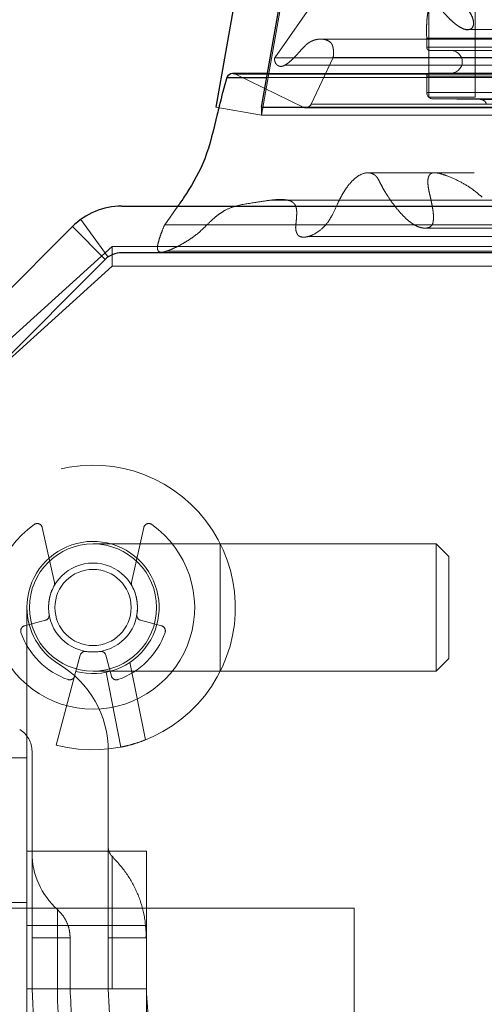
# Model space of a CAD drawing. Header units: inches. Extents: x 0.2 to 10.8, y 0.2 to 8.2.
# Tile 5 of 58: x 3.3436 to 3.4336, y 2.1928 to 2.3834. Entities that reach past the tile are written whole.
import ezdxf

# ---------------------------------------------------------------- set-up
doc = ezdxf.new("R2010")
doc.units = ezdxf.units.IN
doc.header["$MEASUREMENT"] = 0
doc.linetypes.add('HIDDEN', pattern=[0.07500000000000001, 0.05, -0.025])
doc.layers.add('DIMENSIONS', color=140, linetype='Continuous')
doc.styles.add('SLDTEXTSTYLE0', font='TXT', dxfattribs={"width": 0.7})
doc.dimstyles.new('SLDDIMSTYLE1', dxfattribs={"dimtxt": 0.0849609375, "dimasz": 0.13, "dimexe": 0, "dimexo": 0.0625, "dimgap": 0.021240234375, "dimtad": 0, "dimtih": 1, "dimtoh": 1, "dimlfac": 8, "dimrnd": 1e-09, "dimzin": 12, "dimdsep": 46, "dimtxsty": 'SLDTEXTSTYLE0', "dimsah": 1, "dimcen": 0.09, "dimadec": 0, "dimazin": 3, "dimtfac": 1, "dimtmove": 0, "dimatfit": 0, "dimfxl": 0, "dimfrac": 2, "dimtolj": 1, "dimtzin": 12, "dimarcsym": 0})

# ---------------------------------------------------------------- blocks, each defined once
blk = doc.blocks.new('_D_22')
at = {"layer": 'DIMENSIONS'}
for p, q in [((3.107661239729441, 2.347313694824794), (3.107661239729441, 2.597313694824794)), ((3.313353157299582, 2.347313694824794), (2.982661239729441, 2.347313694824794)), ((3.220665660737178, 2.119563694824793), (2.982661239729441, 2.119563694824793)), ((3.107661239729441, 1.873226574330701), (3.107661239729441, 2.119563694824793)), ((2.580748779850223, 1.873226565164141), (2.5522186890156, 1.873226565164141)), ((2.5522186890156, 1.873226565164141), (2.5522186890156, 1.738195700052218)), ((2.833217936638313, 1.873226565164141), (2.861748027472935, 1.873226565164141)), ((2.861748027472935, 1.873226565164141), (2.861748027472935, 1.738195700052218)), ((2.986405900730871, 1.873226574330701), (3.107661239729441, 1.873226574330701)), ((2.5522186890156, 1.738195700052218), (2.580748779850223, 1.738195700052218)), ((2.861748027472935, 1.738195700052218), (2.833217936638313, 1.738195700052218))]:
    blk.add_line(p, q, dxfattribs=at)
for points in [[(3.107661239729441, 2.347313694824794), (3.127661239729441, 2.477313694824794), (3.087661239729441, 2.477313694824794)], [(3.107661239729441, 2.119563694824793), (3.087661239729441, 1.989563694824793), (3.127661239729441, 1.989563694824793)]]:
    blk.add_solid(points, dxfattribs=at)
at = {"layer": 'DIMENSIONS', "char_height": 0.08333333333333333, "attachment_point": 1, "style": 'SLDTEXTSTYLE0'}
for s, insert in [('1.82', (2.580748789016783, 1.99966894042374)), ('46.3', (2.580748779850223, 1.845618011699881))]:
    blk.add_mtext(s, dxfattribs=dict(at, insert=insert))

msp = doc.modelspace()

# ---------------------------------------------------------------- linework, layer by layer
at = {"color": 7, "linetype": 'Continuous', "lineweight": 25}
for p, q in [((3.395189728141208, 2.443799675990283), (3.381562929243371, 2.366518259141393)), ((3.390440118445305, 2.366518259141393), (3.404066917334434, 2.443799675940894)), ((3.38367675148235, 2.37221859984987), (3.391445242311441, 2.37221859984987)), ((3.391580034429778, 2.372983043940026), (3.384828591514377, 2.372983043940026)), ((3.390440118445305, 2.366518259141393), (3.390440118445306, 2.366408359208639)), ((3.390440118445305, 2.366518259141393), (5.251977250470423, 2.366518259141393)), ((3.363353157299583, 2.347313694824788), (3.472864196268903, 2.347313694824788)), ((3.325193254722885, 2.314745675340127), (3.353807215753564, 2.343359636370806)), ((3.360169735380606, 2.336997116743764), (3.331555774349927, 2.308383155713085)), ((3.472852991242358, 2.338313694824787), (3.36334823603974, 2.338313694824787))]:
    msp.add_line(p, q, dxfattribs=at)
at = {"color": 7, "linetype": 'HIDDEN', "lineweight": 18}
for p, q in [((3.404052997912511, 2.442236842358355), (3.390426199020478, 2.364955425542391)), ((3.390440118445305, 2.364955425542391), (3.404066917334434, 2.442236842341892)), ((3.422812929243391, 2.368455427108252), (3.422812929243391, 2.432455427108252)), ((3.431812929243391, 2.368455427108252), (3.431812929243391, 2.432455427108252)), ((3.407778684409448, 2.397198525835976), (3.39297953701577, 2.37606315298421)), ((3.429936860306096, 2.381514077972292), (3.429943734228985, 2.381514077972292)), ((3.429943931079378, 2.381514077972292), (5.212466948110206, 2.381514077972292)), ((3.401944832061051, 2.379663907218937), (3.401937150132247, 2.379663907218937)), ((5.240458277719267, 2.379663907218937), (3.401945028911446, 2.379663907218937)), ((3.422404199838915, 2.379848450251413), (5.220013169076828, 2.379848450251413)), ((3.422404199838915, 2.378088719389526), (3.422404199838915, 2.37984845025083)), ((3.422404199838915, 2.378088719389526), (5.220013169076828, 2.378088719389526)), ((3.422404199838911, 2.378088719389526), (5.220013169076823, 2.378088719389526)), ((3.423029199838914, 2.377463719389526), (5.219388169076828, 2.377463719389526)), ((3.39297953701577, 2.376063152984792), (5.249437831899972, 2.376063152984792)), ((3.404300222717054, 2.376109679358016), (3.400049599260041, 2.367082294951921)), ((3.404300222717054, 2.376109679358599), (5.238117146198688, 2.376109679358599)), ((3.394880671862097, 2.374639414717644), (5.247456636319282, 2.374639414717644)), ((3.385376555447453, 2.372856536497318), (5.25704081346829, 2.372856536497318)), ((3.398604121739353, 2.366405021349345), (3.385376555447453, 2.372856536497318)), ((3.385376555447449, 2.372856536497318), (5.257040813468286, 2.372856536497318)), ((3.391445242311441, 2.37221859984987), (5.250972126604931, 2.37221859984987)), ((5.25083733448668, 2.372983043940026), (3.391580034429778, 2.372983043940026)), ((3.422404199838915, 2.369353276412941), (3.422404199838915, 2.372463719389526)), ((3.422404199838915, 2.372463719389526), (5.220013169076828, 2.372463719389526)), ((3.422404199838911, 2.372463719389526), (5.220013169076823, 2.372463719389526)), ((3.423029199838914, 2.373088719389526), (5.219388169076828, 2.373088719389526)), ((3.422404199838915, 2.369353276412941), (5.220013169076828, 2.369353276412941)), ((3.422404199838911, 2.369353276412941), (5.220013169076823, 2.369353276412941)), ((3.431812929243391, 2.368455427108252), (3.422812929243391, 2.368455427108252)), ((3.423654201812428, 2.368088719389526), (5.218763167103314, 2.368088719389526)), ((3.432773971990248, 2.367983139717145), (3.423654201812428, 2.368088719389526)), ((3.423654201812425, 2.368088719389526), (5.218763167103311, 2.368088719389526)), ((3.432773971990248, 2.367983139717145), (5.209643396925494, 2.367983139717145)), ((3.432773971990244, 2.367983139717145), (5.20964339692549, 2.367983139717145)), ((3.381562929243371, 2.366518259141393), (3.390426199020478, 2.364955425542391)), ((3.390440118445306, 2.366408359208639), (3.390440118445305, 2.364955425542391)), ((3.398604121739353, 2.366405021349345), (5.24381324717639, 2.366405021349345)), ((3.398918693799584, 2.366364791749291), (5.243498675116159, 2.366364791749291)), ((3.400049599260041, 2.367082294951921), (5.242367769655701, 2.367082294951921)), ((3.400049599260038, 2.367082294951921), (5.242367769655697, 2.367082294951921)), ((3.390440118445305, 2.364955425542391), (5.251977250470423, 2.364955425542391)), ((3.374203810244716, 2.347313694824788), (3.371672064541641, 2.343740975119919)), ((3.360722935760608, 2.337464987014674), (3.355462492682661, 2.344767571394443)), ((3.360171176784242, 2.336995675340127), (3.353807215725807, 2.34335963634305)), ((3.371672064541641, 2.343740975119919), (3.472864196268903, 2.343740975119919)), ((3.421701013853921, 2.34309849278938), (5.220695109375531, 2.34309849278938)), ((3.330239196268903, 2.31119692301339), (3.361489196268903, 2.339519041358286)), ((3.361489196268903, 2.339519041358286), (3.361489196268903, 2.335715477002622)), ((3.361489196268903, 2.339519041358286), (3.476489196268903, 2.339519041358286)), ((3.331557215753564, 2.308381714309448), (3.360171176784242, 2.336995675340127)), ((3.371931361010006, 2.3385870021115), (3.472864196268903, 2.338586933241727)), ((3.361489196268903, 2.335715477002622), (3.330239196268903, 2.307393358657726)), ((3.361489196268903, 2.335715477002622), (3.474979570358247, 2.335715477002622)), ((3.350333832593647, 2.274440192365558), (3.347963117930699, 2.285115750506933)), ((3.367633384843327, 2.285115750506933), (3.365262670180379, 2.274440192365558)), ((3.382404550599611, 2.281935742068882), (3.357798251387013, 2.281935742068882)), ((3.382404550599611, 2.257329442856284), (3.382404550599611, 2.281935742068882)), ((3.382404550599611, 2.257329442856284), (3.382404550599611, 2.281935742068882)), ((3.424235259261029, 2.281935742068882), (3.382404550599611, 2.281935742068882)), ((3.424235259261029, 2.281935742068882), (3.424235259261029, 2.257329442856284)), ((3.426695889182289, 2.279475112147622), (3.424235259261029, 2.281935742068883)), ((3.426695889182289, 2.279475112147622), (3.426695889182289, 2.259790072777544)), ((3.345002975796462, 2.269632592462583), (3.345002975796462, 2.16628613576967)), ((3.344522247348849, 2.266075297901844), (3.348577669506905, 2.267161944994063)), ((3.367018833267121, 2.267161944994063), (3.371074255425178, 2.266075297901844)), ((3.355327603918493, 2.260412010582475), (3.354240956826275, 2.256356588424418)), ((3.361355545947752, 2.256356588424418), (3.360268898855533, 2.260412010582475)), ((3.364943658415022, 2.259018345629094), (3.367950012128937, 2.244011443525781)), ((3.367950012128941, 2.244011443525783), (3.364943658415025, 2.259018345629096)), ((3.364943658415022, 2.259018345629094), (3.367950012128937, 2.244011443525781)), ((3.367950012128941, 2.244011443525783), (3.364943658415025, 2.259018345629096)), ((3.424235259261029, 2.257329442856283), (3.426695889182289, 2.259790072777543)), ((3.357798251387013, 2.257329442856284), (3.382404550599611, 2.257329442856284)), ((3.360311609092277, 2.257086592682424), (3.363211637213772, 2.24261043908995)), ((3.382404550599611, 2.257329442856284), (3.424235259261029, 2.257329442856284)), ((3.354240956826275, 2.256356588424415), (3.350665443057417, 2.243012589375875)), ((3.345987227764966, 2.241793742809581), (3.345987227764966, 2.195813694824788)), ((3.360751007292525, 2.195813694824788), (3.360751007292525, 2.241793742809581)), ((3.345002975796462, 2.240551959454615), (3.330239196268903, 2.240551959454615)), ((3.345002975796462, 2.222438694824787), (3.368127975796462, 2.222438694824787)), ((3.368127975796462, 2.195813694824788), (3.368127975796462, 2.222438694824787)), ((3.408364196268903, 2.211438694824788), (3.334145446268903, 2.211438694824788)), ((3.345002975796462, 2.212545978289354), (3.336144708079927, 2.212545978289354)), ((3.408364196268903, 2.195813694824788), (3.408364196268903, 2.211438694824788)), ((3.368127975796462, 2.208057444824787), (3.345002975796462, 2.208057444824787)), ((3.345987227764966, 2.205656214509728), (3.35091750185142, 2.205656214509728)), ((3.345987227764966, 2.205656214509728), (3.35091750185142, 2.205656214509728)), ((3.345987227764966, 2.205656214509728), (3.35091750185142, 2.205656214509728)), ((3.345987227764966, 2.205656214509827), (3.345987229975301, 2.195813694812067)), ((3.345987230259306, 2.195813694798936), (3.345987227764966, 2.205656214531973)), ((3.345987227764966, 2.205656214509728), (3.35091750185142, 2.205656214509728)), ((3.345987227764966, 2.20565621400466), (3.350917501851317, 2.205656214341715)), ((3.345987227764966, 2.20565621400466), (3.350917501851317, 2.205656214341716)), ((3.345987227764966, 2.20565621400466), (3.350917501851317, 2.205656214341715)), ((3.345987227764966, 2.20565621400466), (3.350917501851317, 2.205656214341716)), ((3.350917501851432, 2.20565621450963), (3.350917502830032, 2.195813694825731)), ((3.350917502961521, 2.195813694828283), (3.350917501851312, 2.205656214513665)), ((3.350917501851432, 2.20565621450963), (3.350917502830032, 2.195813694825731)), ((3.350917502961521, 2.195813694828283), (3.350917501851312, 2.205656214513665)), ((3.350917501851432, 2.20565621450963), (3.350917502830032, 2.195813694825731)), ((3.350917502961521, 2.195813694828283), (3.350917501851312, 2.205656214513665)), ((3.350917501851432, 2.20565621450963), (3.350917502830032, 2.195813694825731)), ((3.350917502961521, 2.195813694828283), (3.350917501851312, 2.205656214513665)), ((3.35336911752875, 2.195813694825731), (3.35336911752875, 2.205656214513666)), ((3.360751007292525, 2.205656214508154), (3.361487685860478, 2.205656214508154)), ((3.360751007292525, 2.205656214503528), (3.361487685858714, 2.205656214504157)), ((3.360751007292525, 2.205656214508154), (3.361487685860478, 2.205656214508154)), ((3.360751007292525, 2.205656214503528), (3.361487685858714, 2.205656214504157)), ((3.360751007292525, 2.205656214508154), (3.361487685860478, 2.205656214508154)), ((3.360751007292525, 2.205656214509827), (3.36075101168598, 2.195813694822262)), ((3.360751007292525, 2.205656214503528), (3.361487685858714, 2.205656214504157)), ((3.360751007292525, 2.205656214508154), (3.361487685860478, 2.205656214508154)), ((3.360751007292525, 2.205656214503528), (3.361487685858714, 2.205656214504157)), ((3.361487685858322, 2.205656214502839), (3.361487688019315, 2.195813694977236)), ((3.361487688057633, 2.195813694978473), (3.361487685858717, 2.205656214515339)), ((3.361487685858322, 2.205656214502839), (3.361487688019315, 2.195813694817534)), ((3.361487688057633, 2.195813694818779), (3.361487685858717, 2.205656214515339)), ((3.361487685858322, 2.205656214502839), (3.361487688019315, 2.195813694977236)), ((3.361487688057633, 2.195813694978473), (3.361487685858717, 2.205656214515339)), ((3.361487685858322, 2.205656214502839), (3.361487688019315, 2.195813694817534)), ((3.361487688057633, 2.195813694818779), (3.361487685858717, 2.205656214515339)), ((3.368126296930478, 2.195813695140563), (3.368126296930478, 2.205656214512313)), ((3.345002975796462, 2.195813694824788), (3.368127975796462, 2.195813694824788)), ((3.368127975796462, 2.169188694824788), (3.368127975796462, 2.195813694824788)), ((3.408364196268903, 2.180188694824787), (3.408364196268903, 2.195813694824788))]:
    msp.add_line(p, q, dxfattribs=at)
at = {"color": 7, "linetype": 'HIDDEN', "lineweight": 18, "flags": 128}
for points in [[(5.231587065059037, 2.353777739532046), (4.351278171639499, 2.353778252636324), (3.410835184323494, 2.353777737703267)], [(5.218433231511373, 2.353805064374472), (4.351278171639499, 2.353805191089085), (3.423978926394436, 2.353805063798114)], [(5.250386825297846, 2.348467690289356), (4.351278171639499, 2.348471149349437), (3.39202078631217, 2.348467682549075)], [(3.399344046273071, 2.34142319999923), (4.291131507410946, 2.341422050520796), (5.243095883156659, 2.341423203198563)]]:
    msp.add_lwpolyline(points, dxfattribs=at)
at = {"color": 7, "linetype": 'HIDDEN', "lineweight": 18}
for radius in [0.01230314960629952, 0.008612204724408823, 0.00738188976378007]:
    msp.add_circle((3.357798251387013, 2.269632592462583), radius, dxfattribs=at)
for centre, radius, start, end in [((3.423029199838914, 2.378088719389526), 0.0006249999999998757, 180, 270.0000000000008), ((3.427091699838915, 2.375276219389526), 0.002187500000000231, 270.0000000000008, 90), ((3.384828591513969, 2.371733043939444), 0.001250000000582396, 64.00000000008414, 89.99999998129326), ((3.423029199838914, 2.372463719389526), 0.0006249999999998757, 90, 180), ((3.423668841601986, 2.369353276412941), 0.001264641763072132, 180, 269.3367158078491), ((3.432759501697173, 2.366733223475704), 0.001249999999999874, 20.07654277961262, 89.33671580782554), ((3.398918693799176, 2.367614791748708), 0.001250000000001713, 255.4243750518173, 334.7861857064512), ((3.357798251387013, 2.269632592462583), 0.0275590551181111, 255.0000000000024, 180), ((3.357798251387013, 2.269632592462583), 0.01968503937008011, 125.2609148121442, 54.73908518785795), ((3.347002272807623, 2.284902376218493), 0.0009842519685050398, 12.52046276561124, 125.2609148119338), ((3.368594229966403, 2.284902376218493), 0.0009842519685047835, 54.73908518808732, 167.4795372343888), ((3.357798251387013, 2.269632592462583), 0.0127952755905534, 255.0000000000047, 180), ((3.349372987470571, 2.27422681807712), 0.0009842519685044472, 331.3967362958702, 12.52046276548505), ((3.366223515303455, 2.27422681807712), 0.0009842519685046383, 167.4795372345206, 208.6032637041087), ((3.357798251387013, 2.269632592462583), 0.008612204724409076, 151.3967362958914, 189.1131578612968), ((3.357798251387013, 2.269632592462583), 0.008612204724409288, 350.8868421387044, 28.60326370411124), ((3.357798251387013, 2.269632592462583), 0.01279527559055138, 179.999999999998, 238.9924169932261), ((3.348322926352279, 2.268112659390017), 0.0009842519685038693, 284.9999999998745, 9.11315786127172), ((3.367273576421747, 2.268112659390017), 0.0009842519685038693, 170.8868421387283, 255.0000000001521), ((3.344776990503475, 2.26512458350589), 0.0009842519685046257, 104.999999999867, 199.0960437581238), ((3.357798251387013, 2.269632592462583), 0.01476377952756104, 199.0960437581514, 250.9039562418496), ((3.357798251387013, 2.269632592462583), 0.01476377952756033, 289.0960437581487, 340.9039562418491), ((3.370819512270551, 2.26512458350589), 0.000984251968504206, 340.9039562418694, 75.00000000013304), ((3.356278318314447, 2.260157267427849), 0.0009842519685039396, 80.88684213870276, 165.0000000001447), ((3.357798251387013, 2.269632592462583), 0.008612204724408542, 260.8868421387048, 279.1131578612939), ((3.359318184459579, 2.260157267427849), 0.0009842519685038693, 14.99999999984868, 99.11315786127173), ((3.341065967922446, 2.241793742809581), 0.01968503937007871, 0, 58.99241699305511), ((3.353290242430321, 2.256611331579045), 0.0009842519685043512, 250.903956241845, 345.0000000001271), ((3.362306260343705, 2.256611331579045), 0.000984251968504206, 194.9999999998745, 289.0960437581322), ((3.341065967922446, 2.241793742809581), 0.004921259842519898, 0, 58.99241699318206), ((3.363211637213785, 2.223227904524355), 0.002460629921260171, 180, 225.5237275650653), ((3.360751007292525, 2.222161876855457), 0.01476377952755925, 180, 228.2366022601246), ((3.43456990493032, 2.195813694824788), 0.08858267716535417, 180, 0), ((3.43456990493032, 2.195813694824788), 0.07381889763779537, 180, 0)]:
    msp.add_arc(centre, radius, start, end, dxfattribs=at)
at = {"color": 7, "linetype": 'Continuous', "lineweight": 25}
for centre, radius, start, end in [((3.384828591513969, 2.371733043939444), 0.001250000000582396, 89.99999998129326, 157.1422396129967), ((3.363353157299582, 2.333813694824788), 0.01350000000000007, 89.99999999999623, 134.9999999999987), ((3.36334823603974, 2.33381861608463), 0.004495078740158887, 90, 135)]:
    msp.add_arc(centre, radius, start, end, dxfattribs=at)
at = {"color": 7, "linetype": 'HIDDEN', "lineweight": 18}
for points, knots in [([(3.422404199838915, 2.379848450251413), (3.422391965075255, 2.380297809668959), (3.422368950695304, 2.381143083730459), (3.422381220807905, 2.382332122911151), (3.422431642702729, 2.383362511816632), (3.422525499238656, 2.384238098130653), (3.422655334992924, 2.384973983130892), (3.422856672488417, 2.385589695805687), (3.423168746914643, 2.386069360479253), (3.423571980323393, 2.386342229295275), (3.424014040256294, 2.386263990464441), (3.42442930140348, 2.386018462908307), (3.424831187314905, 2.385691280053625), (3.425278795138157, 2.385257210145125), (3.425806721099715, 2.384684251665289), (3.426437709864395, 2.383984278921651), (3.427190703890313, 2.383243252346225), (3.427913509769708, 2.382605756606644), (3.428614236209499, 2.382103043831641), (3.429286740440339, 2.381724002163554), (3.429938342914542, 2.381473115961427), (3.430509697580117, 2.381470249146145), (3.430949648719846, 2.381630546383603), (3.4312440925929, 2.381897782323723), (3.431428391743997, 2.382289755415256), (3.431501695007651, 2.382742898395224), (3.431432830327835, 2.383265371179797), (3.431262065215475, 2.383863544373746), (3.430941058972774, 2.384551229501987), (3.430432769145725, 2.385304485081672), (3.429724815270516, 2.386205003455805), (3.429158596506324, 2.386793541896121), (3.428846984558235, 2.38711743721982)], [0, 0, 0, 0, 0.05159709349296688, 0.09705746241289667, 0.1363959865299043, 0.1700280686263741, 0.1985071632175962, 0.2234096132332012, 0.2470047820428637, 0.2713002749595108, 0.2965928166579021, 0.3124864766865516, 0.3447978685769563, 0.3723342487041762, 0.3998590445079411, 0.4530070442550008, 0.5026465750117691, 0.5487277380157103, 0.5911302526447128, 0.6301307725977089, 0.6659283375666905, 0.6994513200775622, 0.7213920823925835, 0.7400257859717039, 0.7567515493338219, 0.7731646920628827, 0.7917274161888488, 0.8168017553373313, 0.8462154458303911, 0.8858238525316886, 0.9371644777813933, 1, 1, 1, 1]), ([(3.428846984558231, 2.38711743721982), (3.429514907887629, 2.386412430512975), (3.430454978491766, 2.385420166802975), (3.43131433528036, 2.38385747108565), (3.43147130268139, 2.382978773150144), (3.431466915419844, 2.382471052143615), (3.431399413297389, 2.382146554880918), (3.431238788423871, 2.381866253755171), (3.430922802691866, 2.381600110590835), (3.430466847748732, 2.381438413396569), (3.430105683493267, 2.381527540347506), (3.429936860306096, 2.381569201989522)], [0, 0, 0, 0, 0.402983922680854, 0.5671808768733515, 0.6658659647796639, 0.7060710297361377, 0.740043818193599, 0.7801082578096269, 0.8262010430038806, 0.9187591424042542, 0.9999999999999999, 0.9999999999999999, 0.9999999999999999, 0.9999999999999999]), ([(3.39297953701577, 2.376063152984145), (3.392966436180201, 2.376009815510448), (3.392939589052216, 2.37590051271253), (3.392935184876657, 2.375719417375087), (3.392955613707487, 2.375528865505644), (3.393003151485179, 2.375331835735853), (3.393076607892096, 2.375134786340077), (3.393175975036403, 2.374945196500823), (3.393302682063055, 2.37477230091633), (3.393467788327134, 2.374614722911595), (3.393735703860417, 2.374451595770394), (3.394292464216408, 2.374307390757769), (3.395041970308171, 2.374647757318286), (3.39596549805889, 2.375318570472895), (3.396889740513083, 2.376221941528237), (3.397878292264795, 2.377323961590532), (3.398643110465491, 2.378214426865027), (3.399297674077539, 2.378791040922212), (3.39987161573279, 2.379162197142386), (3.400579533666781, 2.379481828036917), (3.401434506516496, 2.379679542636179), (3.40233610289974, 2.37967025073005), (3.403121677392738, 2.379479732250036), (3.403700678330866, 2.379127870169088), (3.404081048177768, 2.378679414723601), (3.404259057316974, 2.378132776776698), (3.404358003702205, 2.37750543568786), (3.404378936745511, 2.376814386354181), (3.404326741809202, 2.376347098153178), (3.404300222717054, 2.376109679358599)], [0, 0, 0, 0, 0.008015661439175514, 0.01642624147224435, 0.02548130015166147, 0.03532265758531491, 0.04596838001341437, 0.05731829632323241, 0.06918684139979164, 0.08154973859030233, 0.0971646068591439, 0.1262066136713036, 0.1938647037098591, 0.2508569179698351, 0.3344527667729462, 0.4187956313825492, 0.5010146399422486, 0.536112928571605, 0.5786151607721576, 0.6281782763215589, 0.6848128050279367, 0.750008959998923, 0.8064906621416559, 0.8477526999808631, 0.8748195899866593, 0.9022650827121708, 0.9327237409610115, 0.9658184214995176, 1, 1, 1, 1]), ([(3.371672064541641, 2.343740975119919), (3.371475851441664, 2.343268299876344), (3.371118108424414, 2.342406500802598), (3.37069326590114, 2.341201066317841), (3.370402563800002, 2.340221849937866), (3.370264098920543, 2.339510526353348), (3.370271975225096, 2.339021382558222), (3.370372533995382, 2.338704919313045), (3.370570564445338, 2.338495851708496), (3.370842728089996, 2.338407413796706), (3.371172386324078, 2.338391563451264), (3.371564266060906, 2.338463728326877), (3.372012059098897, 2.338608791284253), (3.372870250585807, 2.338908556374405), (3.374083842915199, 2.339467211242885), (3.375580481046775, 2.340299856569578), (3.37696745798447, 2.341178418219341), (3.378244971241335, 2.342154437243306), (3.379495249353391, 2.343330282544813), (3.380553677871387, 2.344405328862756), (3.381542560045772, 2.345289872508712), (3.382424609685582, 2.345956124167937), (3.38370430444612, 2.346747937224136), (3.386016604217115, 2.347617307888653), (3.388916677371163, 2.347966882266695), (3.391801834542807, 2.348468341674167), (3.393831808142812, 2.348670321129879), (3.395175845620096, 2.348573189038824), (3.395976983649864, 2.348370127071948), (3.396456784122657, 2.34810582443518), (3.396844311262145, 2.347744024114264), (3.397101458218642, 2.347230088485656), (3.397234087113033, 2.346535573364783), (3.397241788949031, 2.34578626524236), (3.397190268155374, 2.345038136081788), (3.397135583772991, 2.344308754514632), (3.397054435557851, 2.343686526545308), (3.397018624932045, 2.343159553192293), (3.397061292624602, 2.342733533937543), (3.397158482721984, 2.342316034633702), (3.39731622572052, 2.341934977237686), (3.397493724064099, 2.341656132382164), (3.397822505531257, 2.341447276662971), (3.398311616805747, 2.341301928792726), (3.39904931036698, 2.34133301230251), (3.399819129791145, 2.341540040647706), (3.400859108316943, 2.342000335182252), (3.402047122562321, 2.34282278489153), (3.403256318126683, 2.344113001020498), (3.404228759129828, 2.345774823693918), (3.404980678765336, 2.34746867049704), (3.405740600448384, 2.349039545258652), (3.406392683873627, 2.35017496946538), (3.407185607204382, 2.351338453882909), (3.408236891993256, 2.352529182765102), (3.409666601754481, 2.353582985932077), (3.411033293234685, 2.353900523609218), (3.411985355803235, 2.353589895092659), (3.412492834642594, 2.353270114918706), (3.412903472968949, 2.352770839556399), (3.413312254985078, 2.352000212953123), (3.413767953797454, 2.351075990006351), (3.414276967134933, 2.350195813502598), (3.414967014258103, 2.349098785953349), (3.415850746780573, 2.347797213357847), (3.416970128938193, 2.346388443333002), (3.418128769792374, 2.345149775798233), (3.419315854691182, 2.344120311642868), (3.420435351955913, 2.343433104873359), (3.421452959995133, 2.343102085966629), (3.42234848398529, 2.343029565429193), (3.42304138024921, 2.343248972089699), (3.42342191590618, 2.343618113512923), (3.423540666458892, 2.34385441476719), (3.42362858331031, 2.344162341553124), (3.423684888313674, 2.34453605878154), (3.423712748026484, 2.344963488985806), (3.423710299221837, 2.345433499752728), (3.423677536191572, 2.345939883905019), (3.42361483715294, 2.346482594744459), (3.42350198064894, 2.347167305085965), (3.423343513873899, 2.347979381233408), (3.423149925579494, 2.348908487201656), (3.422915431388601, 2.349888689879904), (3.422703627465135, 2.350877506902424), (3.422613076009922, 2.35183580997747), (3.422637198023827, 2.35264856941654), (3.422855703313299, 2.353345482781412), (3.423251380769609, 2.353684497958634), (3.42363312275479, 2.353794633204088), (3.423972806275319, 2.353814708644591), (3.424435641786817, 2.353764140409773), (3.42523487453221, 2.353583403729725), (3.426736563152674, 2.353061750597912), (3.428799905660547, 2.352158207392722), (3.431140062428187, 2.350751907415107), (3.433371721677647, 2.348913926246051), (3.435058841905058, 2.347152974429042), (3.436253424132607, 2.345842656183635), (3.43691809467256, 2.345173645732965), (3.437476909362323, 2.344699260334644), (3.438018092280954, 2.344359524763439), (3.43861861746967, 2.344158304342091), (3.439241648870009, 2.344185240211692), (3.439824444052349, 2.344382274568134), (3.440320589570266, 2.34466674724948), (3.440687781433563, 2.345013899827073), (3.440950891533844, 2.345460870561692), (3.441112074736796, 2.345946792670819), (3.441188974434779, 2.346515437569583), (3.441105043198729, 2.347233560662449), (3.440897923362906, 2.348135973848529), (3.440549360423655, 2.349215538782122), (3.440237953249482, 2.349967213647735), (3.44006922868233, 2.350374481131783)], [0, 0, 0, 0, 0.01165580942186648, 0.02125130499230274, 0.02862020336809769, 0.0342911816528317, 0.03667555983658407, 0.0389330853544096, 0.04124556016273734, 0.04399857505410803, 0.0473454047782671, 0.05123865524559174, 0.05575357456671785, 0.06095083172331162, 0.07795820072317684, 0.0940810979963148, 0.109282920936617, 0.1236696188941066, 0.1375796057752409, 0.1541345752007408, 0.1630180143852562, 0.1729922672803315, 0.1840146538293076, 0.20488918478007, 0.2441303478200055, 0.2718263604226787, 0.2922069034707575, 0.3053877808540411, 0.3118454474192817, 0.3169623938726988, 0.3208356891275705, 0.3252760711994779, 0.3302677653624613, 0.3359005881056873, 0.3410985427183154, 0.3462794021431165, 0.3515152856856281, 0.3544827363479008, 0.3574843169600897, 0.3605674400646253, 0.3637072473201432, 0.3668044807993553, 0.3686870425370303, 0.3738130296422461, 0.3820846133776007, 0.3908437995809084, 0.3972951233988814, 0.4147690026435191, 0.4303906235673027, 0.4422064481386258, 0.4610487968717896, 0.4723716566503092, 0.4826980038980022, 0.4921122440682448, 0.5067198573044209, 0.5227377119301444, 0.5401598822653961, 0.5471704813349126, 0.5518299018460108, 0.5564977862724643, 0.5638264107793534, 0.5721575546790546, 0.5801747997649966, 0.587977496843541, 0.6035088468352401, 0.6184661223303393, 0.6329213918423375, 0.6469260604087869, 0.6603699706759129, 0.6694174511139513, 0.6784505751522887, 0.6877764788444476, 0.6895992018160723, 0.6916347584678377, 0.6940048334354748, 0.6967464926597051, 0.6997911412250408, 0.7031107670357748, 0.7067203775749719, 0.7106189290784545, 0.7148230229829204, 0.7216775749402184, 0.7285546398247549, 0.73546684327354, 0.7435757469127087, 0.7503644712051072, 0.7559948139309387, 0.7607307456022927, 0.7657889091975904, 0.7692106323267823, 0.7726137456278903, 0.7760447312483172, 0.7827828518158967, 0.7970064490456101, 0.8224909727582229, 0.8478785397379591, 0.8735719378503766, 0.899714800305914, 0.9106852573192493, 0.9188292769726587, 0.9241891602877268, 0.9304527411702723, 0.9365872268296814, 0.9427593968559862, 0.9491693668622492, 0.9540555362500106, 0.958456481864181, 0.962531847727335, 0.9663326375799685, 0.9697505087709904, 0.974699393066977, 0.9815092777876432, 0.9899814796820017, 1, 1, 1, 1]), ([(3.367950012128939, 2.244011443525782), (3.367343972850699, 2.243771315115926), (3.366739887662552, 2.243557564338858), (3.365599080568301, 2.243193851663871), (3.365069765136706, 2.243046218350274), (3.364184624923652, 2.24281982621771), (3.363824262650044, 2.242739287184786), (3.36334066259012, 2.24263547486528), (3.363211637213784, 2.24261043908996), (3.363211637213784, 2.24261043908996)], [0, 0, 0, 0, 0.25, 0.25, 0.5, 0.5, 0.75, 0.75, 1, 1, 1, 1]), ([(3.361487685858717, 2.20565621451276), (3.361487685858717, 2.209813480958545), (3.361487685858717, 2.215959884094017), (3.361487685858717, 2.220648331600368), (3.361487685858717, 2.221884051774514), (3.361487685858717, 2.220648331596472), (3.361487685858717, 2.215959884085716), (3.361487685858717, 2.209813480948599), (3.361487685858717, 2.205656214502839)], [6.283185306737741, 6.283185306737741, 6.283185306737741, 6.283185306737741, 7.068583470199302, 7.461282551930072, 7.853981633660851, 8.24668071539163, 8.63937979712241, 9.42477796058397, 9.42477796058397, 9.42477796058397, 9.42477796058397]), ([(3.361487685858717, 2.20565621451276), (3.361487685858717, 2.209813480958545), (3.361487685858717, 2.215959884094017), (3.361487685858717, 2.220648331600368), (3.361487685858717, 2.221884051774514), (3.361487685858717, 2.220648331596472), (3.361487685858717, 2.215959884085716), (3.361487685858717, 2.209813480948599), (3.361487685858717, 2.205656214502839)], [6.283185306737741, 6.283185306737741, 6.283185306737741, 6.283185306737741, 7.068583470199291, 7.46128255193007, 7.85398163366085, 8.24668071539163, 8.6393797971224, 9.42477796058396, 9.42477796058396, 9.42477796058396, 9.42477796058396]), ([(3.361487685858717, 2.20565621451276), (3.361487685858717, 2.209813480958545), (3.361487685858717, 2.215959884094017), (3.361487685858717, 2.220648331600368), (3.361487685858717, 2.221884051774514), (3.361487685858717, 2.220648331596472), (3.361487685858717, 2.215959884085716), (3.361487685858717, 2.209813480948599), (3.361487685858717, 2.205656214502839)], [6.283185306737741, 6.283185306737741, 6.283185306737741, 6.283185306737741, 7.068583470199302, 7.461282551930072, 7.853981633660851, 8.24668071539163, 8.63937979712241, 9.42477796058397, 9.42477796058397, 9.42477796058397, 9.42477796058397]), ([(3.361487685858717, 2.20565621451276), (3.361487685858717, 2.209813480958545), (3.361487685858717, 2.215959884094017), (3.361487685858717, 2.220648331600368), (3.361487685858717, 2.221884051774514), (3.361487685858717, 2.220648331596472), (3.361487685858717, 2.215959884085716), (3.361487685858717, 2.209813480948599), (3.361487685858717, 2.205656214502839)], [6.283185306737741, 6.283185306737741, 6.283185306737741, 6.283185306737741, 7.068583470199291, 7.46128255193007, 7.85398163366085, 8.24668071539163, 8.6393797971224, 9.42477796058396, 9.42477796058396, 9.42477796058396, 9.42477796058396]), ([(3.368126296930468, 2.205656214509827), (3.368043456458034, 2.207124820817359), (3.367877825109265, 2.210061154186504), (3.366520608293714, 2.214282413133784), (3.364452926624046, 2.218204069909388), (3.362476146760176, 2.220382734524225), (3.361487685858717, 2.221472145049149)], [0, 0, 0, 0, 0.2500292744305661, 0.4999088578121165, 0.7499364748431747, 1, 1, 1, 1]), ([(3.350917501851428, 2.205656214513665), (3.350917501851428, 2.206375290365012), (3.350917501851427, 2.207094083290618), (3.350917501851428, 2.208422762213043), (3.350917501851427, 2.209032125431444), (3.350917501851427, 2.210049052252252), (3.350917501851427, 2.210456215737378), (3.350917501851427, 2.211006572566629), (3.350917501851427, 2.211149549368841), (3.350917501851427, 2.211149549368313), (3.350917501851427, 2.211006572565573), (3.350917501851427, 2.210456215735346), (3.350917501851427, 2.210049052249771), (3.350917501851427, 2.209032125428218), (3.350917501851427, 2.208422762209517), (3.350917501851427, 2.207094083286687), (3.350917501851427, 2.206375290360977), (3.350917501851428, 2.20565621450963)], [0, 0, 0, 0, 0.125, 0.125, 0.25, 0.25, 0.375, 0.375, 0.5, 0.5, 0.625, 0.625, 0.75, 0.75, 0.875, 0.875, 1, 1, 1, 1]), ([(3.350917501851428, 2.205656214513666), (3.350917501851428, 2.206375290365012), (3.350917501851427, 2.207094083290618), (3.350917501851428, 2.208422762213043), (3.350917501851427, 2.209032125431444), (3.350917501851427, 2.210049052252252), (3.350917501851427, 2.210456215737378), (3.350917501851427, 2.211006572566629), (3.350917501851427, 2.211149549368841), (3.350917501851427, 2.211149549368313), (3.350917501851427, 2.211006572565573), (3.350917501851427, 2.210456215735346), (3.350917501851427, 2.210049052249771), (3.350917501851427, 2.209032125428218), (3.350917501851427, 2.208422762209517), (3.350917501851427, 2.207094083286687), (3.350917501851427, 2.206375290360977), (3.350917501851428, 2.20565621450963)], [0, 0, 0, 0, 0.125, 0.125, 0.25, 0.25, 0.375, 0.375, 0.5, 0.5, 0.625, 0.625, 0.75, 0.75, 0.875, 0.875, 1, 1, 1, 1]), ([(3.350917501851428, 2.205656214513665), (3.350917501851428, 2.206375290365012), (3.350917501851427, 2.207094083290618), (3.350917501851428, 2.208422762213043), (3.350917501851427, 2.209032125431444), (3.350917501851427, 2.210049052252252), (3.350917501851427, 2.210456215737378), (3.350917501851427, 2.211006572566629), (3.350917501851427, 2.211149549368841), (3.350917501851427, 2.211149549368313), (3.350917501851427, 2.211006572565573), (3.350917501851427, 2.210456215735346), (3.350917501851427, 2.210049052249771), (3.350917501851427, 2.209032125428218), (3.350917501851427, 2.208422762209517), (3.350917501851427, 2.207094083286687), (3.350917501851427, 2.206375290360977), (3.350917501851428, 2.20565621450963)], [0, 0, 0, 0, 0.125, 0.125, 0.25, 0.25, 0.375, 0.375, 0.5, 0.5, 0.625, 0.625, 0.75, 0.75, 0.875, 0.875, 1, 1, 1, 1]), ([(3.350917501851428, 2.205656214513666), (3.350917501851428, 2.206375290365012), (3.350917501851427, 2.207094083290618), (3.350917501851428, 2.208422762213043), (3.350917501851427, 2.209032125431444), (3.350917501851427, 2.210049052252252), (3.350917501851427, 2.210456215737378), (3.350917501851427, 2.211006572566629), (3.350917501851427, 2.211149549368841), (3.350917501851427, 2.211149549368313), (3.350917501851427, 2.211006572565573), (3.350917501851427, 2.210456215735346), (3.350917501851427, 2.210049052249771), (3.350917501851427, 2.209032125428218), (3.350917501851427, 2.208422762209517), (3.350917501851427, 2.207094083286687), (3.350917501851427, 2.206375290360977), (3.350917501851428, 2.20565621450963)], [0, 0, 0, 0, 0.125, 0.125, 0.25, 0.25, 0.375, 0.375, 0.5, 0.5, 0.625, 0.625, 0.75, 0.75, 0.875, 0.875, 1, 1, 1, 1]), ([(3.353369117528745, 2.205656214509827), (3.353336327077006, 2.206171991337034), (3.353270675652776, 2.207204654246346), (3.352761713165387, 2.208679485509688), (3.352006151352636, 2.210044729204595), (3.351280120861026, 2.210781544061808), (3.350917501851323, 2.211149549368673)], [0, 0, 0, 0, 0.2497858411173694, 0.5001088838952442, 0.75032726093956, 1, 1, 1, 1]), ([(3.361487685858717, 2.205656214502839), (3.362477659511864, 2.20565621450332), (3.364457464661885, 2.205656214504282), (3.366502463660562, 2.205656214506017), (3.367704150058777, 2.205656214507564), (3.367857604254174, 2.205656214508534), (3.367908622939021, 2.205656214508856)], [0, 0, 0, 0, 0.2859748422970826, 0.5719086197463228, 0.8576731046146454, 1, 1, 1, 1]), ([(3.367908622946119, 2.205656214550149), (3.367857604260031, 2.205656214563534), (3.367704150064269, 2.205656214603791), (3.366502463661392, 2.205656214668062), (3.36445746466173, 2.205656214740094), (3.362477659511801, 2.205656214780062), (3.361487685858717, 2.205656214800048)], [0, 0, 0, 0, 0.1423268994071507, 0.4280913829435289, 0.7140251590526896, 1, 1, 1, 1]), ([(3.361487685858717, 2.205656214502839), (3.362477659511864, 2.20565621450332), (3.364457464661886, 2.205656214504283), (3.366502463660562, 2.205656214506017), (3.367704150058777, 2.205656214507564), (3.367857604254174, 2.205656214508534), (3.367908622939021, 2.205656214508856)], [0, 0, 0, 0, 0.2859748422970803, 0.5719086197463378, 0.8576731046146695, 0.9999999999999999, 0.9999999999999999, 0.9999999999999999, 0.9999999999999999]), ([(3.367908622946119, 2.205656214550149), (3.367857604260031, 2.205656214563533), (3.367704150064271, 2.20565621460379), (3.366502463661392, 2.205656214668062), (3.364457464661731, 2.205656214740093), (3.362477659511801, 2.205656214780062), (3.361487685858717, 2.205656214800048)], [0, 0, 0, 0, 0.1423268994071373, 0.4280913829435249, 0.7140251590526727, 1, 1, 1, 1]), ([(3.361487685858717, 2.205656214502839), (3.362477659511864, 2.20565621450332), (3.364457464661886, 2.205656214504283), (3.366502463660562, 2.205656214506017), (3.367704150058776, 2.205656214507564), (3.367857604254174, 2.205656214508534), (3.367908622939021, 2.205656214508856)], [0, 0, 0, 0, 0.2859748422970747, 0.5719086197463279, 0.8576731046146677, 1, 1, 1, 1]), ([(3.367908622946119, 2.205656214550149), (3.367857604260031, 2.205656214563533), (3.367704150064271, 2.20565621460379), (3.366502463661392, 2.205656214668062), (3.36445746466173, 2.205656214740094), (3.362477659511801, 2.205656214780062), (3.361487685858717, 2.205656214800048)], [0, 0, 0, 0, 0.1423268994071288, 0.428091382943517, 0.7140251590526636, 1, 1, 1, 1]), ([(3.368017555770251, 2.205656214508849), (3.368034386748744, 2.205779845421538), (3.368066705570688, 2.206017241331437), (3.368101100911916, 2.206114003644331), (3.368123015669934, 2.206009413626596), (3.368125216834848, 2.205772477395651), (3.368126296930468, 2.205656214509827)], [0, 0, 0, 0, 0.2770954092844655, 0.5320782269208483, 0.7703941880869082, 1, 1, 1, 1]), ([(3.518223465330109, 2.195813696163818), (3.518237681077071, 2.183408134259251), (3.513319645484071, 2.161789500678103), (3.49430422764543, 2.134605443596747), (3.46781039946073, 2.116623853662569), (3.43456990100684, 2.109931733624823), (3.401329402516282, 2.116623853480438), (3.374835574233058, 2.13460544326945), (3.355820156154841, 2.161789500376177), (3.350902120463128, 2.183408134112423), (3.350916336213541, 2.195813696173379)], [4.712414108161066, 4.712414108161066, 4.712414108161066, 4.712414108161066, 5.15721612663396, 5.48839215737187, 5.88580339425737, 6.28321463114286, 6.68062586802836, 7.07803710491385, 7.40921313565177, 7.854015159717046, 7.854015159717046, 7.854015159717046, 7.854015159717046]), ([(3.518223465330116, 2.195813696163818), (3.518237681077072, 2.183408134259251), (3.513319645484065, 2.161789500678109), (3.494304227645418, 2.134605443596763), (3.467810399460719, 2.116623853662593), (3.434569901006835, 2.109931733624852), (3.401329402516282, 2.116623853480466), (3.374835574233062, 2.134605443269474), (3.355820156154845, 2.161789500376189), (3.350902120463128, 2.183408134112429), (3.350916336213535, 2.195813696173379)], [4.712414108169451, 4.712414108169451, 4.712414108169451, 4.712414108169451, 5.15721612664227, 5.4883921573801, 5.8858033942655, 6.2832146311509, 6.68062586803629, 7.07803710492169, 7.40921313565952, 7.854015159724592, 7.854015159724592, 7.854015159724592, 7.854015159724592]), ([(3.518223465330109, 2.195813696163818), (3.518237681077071, 2.183408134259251), (3.513319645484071, 2.161789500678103), (3.49430422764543, 2.134605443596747), (3.46781039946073, 2.116623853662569), (3.43456990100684, 2.109931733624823), (3.401329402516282, 2.116623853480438), (3.374835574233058, 2.13460544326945), (3.355820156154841, 2.161789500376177), (3.350902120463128, 2.183408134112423), (3.350916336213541, 2.195813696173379)], [4.712414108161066, 4.712414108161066, 4.712414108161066, 4.712414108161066, 5.15721612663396, 5.48839215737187, 5.88580339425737, 6.28321463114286, 6.68062586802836, 7.07803710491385, 7.40921313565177, 7.854015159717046, 7.854015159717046, 7.854015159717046, 7.854015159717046]), ([(3.518223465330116, 2.195813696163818), (3.518237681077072, 2.183408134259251), (3.513319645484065, 2.161789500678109), (3.494304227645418, 2.134605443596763), (3.467810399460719, 2.116623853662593), (3.434569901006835, 2.109931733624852), (3.401329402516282, 2.116623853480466), (3.374835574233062, 2.134605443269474), (3.355820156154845, 2.161789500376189), (3.350902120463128, 2.183408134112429), (3.350916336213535, 2.195813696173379)], [4.712414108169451, 4.712414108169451, 4.712414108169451, 4.712414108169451, 5.15721612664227, 5.4883921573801, 5.8858033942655, 6.2832146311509, 6.68062586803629, 7.07803710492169, 7.40921313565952, 7.854015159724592, 7.854015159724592, 7.854015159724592, 7.854015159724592]), ([(3.350916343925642, 2.195813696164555), (3.350902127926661, 2.183408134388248), (3.355820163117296, 2.161789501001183), (3.374835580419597, 2.134605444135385), (3.401329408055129, 2.116623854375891), (3.434569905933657, 2.109931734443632), (3.467810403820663, 2.116623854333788), (3.494304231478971, 2.134605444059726), (3.513319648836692, 2.161789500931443), (3.518237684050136, 2.183408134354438), (3.518223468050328, 2.195813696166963)], [4.71236405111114, 4.71236405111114, 4.71236405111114, 4.71236405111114, 5.157166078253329, 5.4883421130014, 5.88575335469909, 6.28316459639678, 6.680575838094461, 7.07798707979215, 7.409163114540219, 7.853965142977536, 7.853965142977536, 7.853965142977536, 7.853965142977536]), ([(3.35091634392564, 2.195813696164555), (3.350902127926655, 2.183408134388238), (3.355820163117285, 2.161789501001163), (3.374835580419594, 2.13460544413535), (3.401329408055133, 2.116623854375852), (3.434569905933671, 2.109931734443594), (3.467810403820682, 2.116623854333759), (3.494304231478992, 2.13460544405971), (3.51331964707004, 2.161789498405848), (3.518237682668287, 2.183408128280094), (3.518223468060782, 2.195813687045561)], [4.712364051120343, 4.712364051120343, 4.712364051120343, 4.712364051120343, 5.15716607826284, 5.488342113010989, 5.885753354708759, 6.28316459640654, 6.68057583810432, 7.077987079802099, 7.40916311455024, 7.853965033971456, 7.853965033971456, 7.853965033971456, 7.853965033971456]), ([(3.350916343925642, 2.195813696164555), (3.350902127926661, 2.183408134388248), (3.355820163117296, 2.161789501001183), (3.374835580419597, 2.134605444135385), (3.401329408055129, 2.116623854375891), (3.434569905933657, 2.109931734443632), (3.467810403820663, 2.116623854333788), (3.494304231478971, 2.134605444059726), (3.513319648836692, 2.161789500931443), (3.518237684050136, 2.183408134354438), (3.518223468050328, 2.195813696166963)], [4.71236405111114, 4.71236405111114, 4.71236405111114, 4.71236405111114, 5.157166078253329, 5.4883421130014, 5.88575335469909, 6.28316459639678, 6.680575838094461, 7.07798707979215, 7.409163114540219, 7.853965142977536, 7.853965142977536, 7.853965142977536, 7.853965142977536]), ([(3.35091634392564, 2.195813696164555), (3.350902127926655, 2.183408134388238), (3.355820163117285, 2.161789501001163), (3.374835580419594, 2.13460544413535), (3.401329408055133, 2.116623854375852), (3.434569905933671, 2.109931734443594), (3.467810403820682, 2.116623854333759), (3.494304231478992, 2.13460544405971), (3.51331964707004, 2.161789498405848), (3.518237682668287, 2.183408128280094), (3.518223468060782, 2.195813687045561)], [4.712364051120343, 4.712364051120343, 4.712364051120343, 4.712364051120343, 5.15716607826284, 5.488342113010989, 5.885753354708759, 6.28316459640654, 6.68057583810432, 7.077987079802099, 7.40916311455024, 7.853965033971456, 7.853965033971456, 7.853965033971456, 7.853965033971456]), ([(3.515772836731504, 2.195813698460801), (3.515254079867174, 2.188850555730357), (3.514263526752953, 2.175554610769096), (3.507012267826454, 2.157757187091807), (3.497419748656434, 2.143539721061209), (3.486507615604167, 2.132862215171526), (3.475506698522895, 2.125331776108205), (3.465219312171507, 2.120374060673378), (3.455886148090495, 2.11729269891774), (3.446595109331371, 2.115327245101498), (3.436149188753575, 2.114356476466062), (3.42368513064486, 2.114976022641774), (3.409485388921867, 2.118065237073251), (3.394238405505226, 2.124615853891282), (3.379061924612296, 2.135469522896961), (3.368080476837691, 2.148293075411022), (3.360987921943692, 2.160838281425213), (3.356780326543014, 2.171626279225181), (3.353920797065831, 2.183407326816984), (3.353554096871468, 2.191621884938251), (3.353366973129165, 2.195813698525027)], [0, 0, 0, 0, 0.081787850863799, 0.1561718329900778, 0.2231519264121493, 0.2827046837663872, 0.3348323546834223, 0.3795152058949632, 0.4167594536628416, 0.4503340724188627, 0.4911785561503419, 0.5399825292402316, 0.596746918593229, 0.6614432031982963, 0.7340884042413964, 0.814655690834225, 0.8580070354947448, 0.9033462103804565, 0.9506784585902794, 1, 1, 1, 1]), ([(3.501013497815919, 2.195813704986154), (3.500803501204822, 2.191813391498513), (3.500371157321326, 2.183577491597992), (3.496792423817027, 2.171421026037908), (3.490980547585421, 2.159903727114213), (3.483128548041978, 2.149891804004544), (3.47409115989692, 2.141986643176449), (3.464826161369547, 2.136368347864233), (3.455830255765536, 2.132643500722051), (3.446402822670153, 2.130180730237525), (3.435481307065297, 2.129014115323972), (3.422535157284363, 2.129973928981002), (3.408420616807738, 2.134081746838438), (3.39459040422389, 2.141912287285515), (3.382685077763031, 2.153215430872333), (3.374097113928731, 2.166887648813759), (3.369011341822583, 2.18138483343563), (3.368411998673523, 2.191156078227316), (3.368126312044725, 2.195813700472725)], [0, 0, 0, 0, 0.05751766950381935, 0.1184181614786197, 0.1808055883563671, 0.2423015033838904, 0.3003787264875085, 0.3527396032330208, 0.3975898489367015, 0.4401016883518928, 0.4926223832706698, 0.555004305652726, 0.6258121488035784, 0.7025063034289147, 0.7816561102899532, 0.8595678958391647, 0.9330607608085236, 1, 1, 1, 1])]:
    msp.add_open_spline(points, degree=3, knots=knots, dxfattribs=at)
at = {"color": 7, "linetype": 'Continuous', "lineweight": 25}
msp.add_open_spline([(3.38367675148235, 2.372218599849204), (3.383184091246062, 2.370395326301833), (3.382548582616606, 2.368043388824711), (3.381256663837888, 2.362738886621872), (3.379863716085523, 2.356491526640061), (3.376774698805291, 2.351089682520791), (3.374852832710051, 2.348227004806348), (3.374287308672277, 2.347431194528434), (3.374203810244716, 2.347313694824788)], degree=3, knots=[0, 0, 0, 0, 0.2048192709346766, 0.2642072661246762, 0.5877581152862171, 0.881577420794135, 0.982515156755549, 1, 1, 1, 1], dxfattribs=at)
at = {"color": 7, "linetype": 'HIDDEN', "lineweight": 18}
for points in [[(3.35336911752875, 2.205656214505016), (3.353369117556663, 2.205656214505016), (3.352455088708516, 2.205656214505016), (3.350917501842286, 2.205656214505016)], [(3.350917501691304, 2.205656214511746), (3.352455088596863, 2.205656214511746), (3.353369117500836, 2.205656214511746), (3.35336911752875, 2.205656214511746)], [(3.35336911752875, 2.205656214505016), (3.353369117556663, 2.205656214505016), (3.352455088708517, 2.205656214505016), (3.350917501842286, 2.205656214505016)], [(3.350917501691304, 2.205656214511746), (3.352455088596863, 2.205656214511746), (3.353369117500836, 2.205656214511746), (3.35336911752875, 2.205656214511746)], [(3.35336911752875, 2.205656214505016), (3.353369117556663, 2.205656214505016), (3.352455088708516, 2.205656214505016), (3.350917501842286, 2.205656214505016)], [(3.350917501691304, 2.205656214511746), (3.352455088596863, 2.205656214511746), (3.353369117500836, 2.205656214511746), (3.35336911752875, 2.205656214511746)], [(3.35336911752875, 2.205656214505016), (3.353369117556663, 2.205656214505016), (3.352455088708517, 2.205656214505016), (3.350917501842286, 2.205656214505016)], [(3.350917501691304, 2.205656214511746), (3.352455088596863, 2.205656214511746), (3.353369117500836, 2.205656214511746), (3.35336911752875, 2.205656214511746)], [(3.361487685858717, 2.205656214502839), (3.363581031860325, 2.205656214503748), (3.366948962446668, 2.205656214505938), (3.368131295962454, 2.205656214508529), (3.368126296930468, 2.205656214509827)], [(3.368126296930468, 2.205656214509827), (3.368131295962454, 2.205656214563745), (3.366948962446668, 2.20565621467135), (3.363581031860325, 2.205656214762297), (3.361487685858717, 2.205656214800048)], [(3.368126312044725, 2.195813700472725), (3.368126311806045, 2.195813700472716), (3.365675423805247, 2.195813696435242), (3.361487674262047, 2.195813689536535)], [(3.368126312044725, 2.195813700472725), (3.368126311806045, 2.195813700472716), (3.365675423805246, 2.195813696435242), (3.361487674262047, 2.195813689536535)]]:
    msp.add_open_spline(points, degree=3, dxfattribs=at)

# ---------------------------------------------------------------- dimensions: what is measured, and where the dimension line sits
at = {"layer": 'DIMENSIONS'}
dim = msp.add_linear_dim(base=(3.107661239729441, 2.119563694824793), p1=(3.363353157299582, 2.347313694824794), p2=(3.270665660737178, 2.119563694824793), angle=90.0000000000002, dimstyle='SLDDIMSTYLE1', dxfattribs=at)
dim.commit()
dim.dimension.update_dxf_attribs({"geometry": '_D_22', "text_midpoint": (3.107661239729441, 1.873226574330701), "dimtype": 160})

doc.saveas('drawing.dxf')
